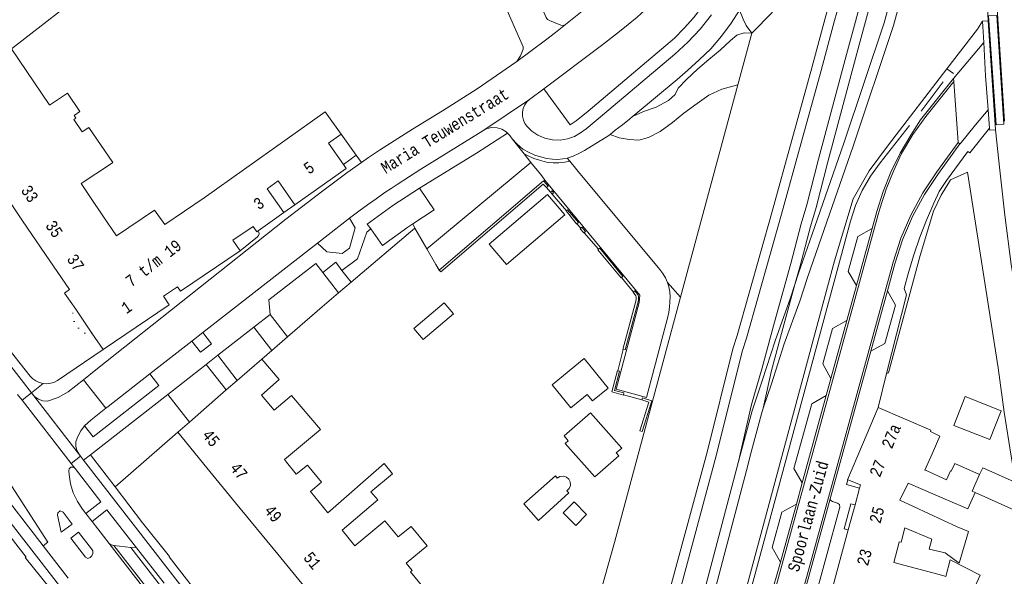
# Model space of a CAD drawing. Header units: metres. Extents: x 196790 to 198335, y 354523 to 356036.
# Tile 21 of 108: x 197153 to 197305, y 355465 to 355551. Entities that reach past the tile are written whole.
import ezdxf

# ---------------------------------------------------------------- set-up
doc = ezdxf.new("R2010")
doc.units = ezdxf.units.M
for name, pattern in [('DGN Style 1', [1.160006, 0.00193, -1.158076]), ('DGN Style 2', [186.027128, 111.616277, -74.410851]), ('DGN Style 3', [260.437979, 186.027128, -74.410851])]:
    doc.linetypes.add(name, pattern=pattern)
for name, color, linetype, lineweight in [('afdak', 252, 'DGN Style 2', 18), ('bij- of bedrijfsgebouw', 252, 'Continuous', 18), ('cultuurscheiding', 252, 'Continuous', 18), ('functiescheiding', 252, 'Continuous', 18), ('heg of haag', 252, 'Continuous', 18), ('hoofdgebouw', 252, 'Continuous', 18), ('huisnummer BAG', 252, 'Continuous', 18), ('kant asfaltverharding', 252, 'Continuous', 18), ('kant betonverharding', 252, 'Continuous', 18), ('kant klinkerverharding', 252, 'Continuous', 18), ('kant muur (extern)', 252, 'Continuous', 18), ('kant tegelverharding', 252, 'Continuous', 18), ('molgoot', 252, 'DGN Style 3', 18), ('overig WOZ', 252, 'DGN Style 1', 18), ('overige afscheidingen', 252, 'Continuous', 18), ('raster', 252, 'Continuous', 18), ('schutting', 252, 'Continuous', 18), ('spoorrail', 252, 'Continuous', 18), ('straatnaam', 252, 'Continuous', 18), ('T22_berm', 252, 'DGN Style 2', 18), ('taludlijn', 252, 'Continuous', 18), ('tuinhuis', 252, 'DGN Style 2', 18), ('vlakafsluiter grijs', 252, 'DGN Style 2', 18), ('vlakafsluiter groen', 252, 'DGN Style 2', 18), ('zwembad', 252, 'DGN Style 2', 18)]:
    doc.layers.add(name, color=color, linetype=linetype, lineweight=lineweight)
doc.styles.add('Style-Courier New', font='cour.ttf')

msp = doc.modelspace()

# ---------------------------------------------------------------- linework, layer by layer
at = {"layer": 'afdak'}
for p, q in [((197202.868, 355533.251), (197205.197, 355529.999)), ((197205.197, 355529.999), (197203.213, 355528.601)), ((197225.688, 355516.306), (197234.687, 355523.966)), ((197234.687, 355523.966), (197237.356, 355520.83)), ((197194.037, 355521.163), (197195.745, 355522.391)), ((197237.356, 355520.83), (197228.358, 355513.17)), ((197228.358, 355513.17), (197225.688, 355516.306)), ((197218.732, 355507.257), (197214.07, 355503.322)), ((197220.176, 355505.546), (197218.732, 355507.257)), ((197215.513, 355501.611), (197220.176, 355505.546)), ((197214.07, 355503.322), (197215.513, 355501.611))]:
    msp.add_line(p, q, dxfattribs=at)
at = {"layer": 'afdak', "flags": 128}
msp.add_lwpolyline([(197300.644, 355478.017), (197307.165, 355475.102), (197306.647, 355479.688), (197301.797, 355481.85), (197301.321, 355480.781)], dxfattribs=at)
at = {"layer": 'bij- of bedrijfsgebouw'}
msp.add_line((197301.321, 355480.781), (197300.181, 355478.224), dxfattribs=at)
at = {"layer": 'bij- of bedrijfsgebouw', "flags": 128}
for points in [[(197302.895, 355486.188), (197304.643, 355490.623), (197299.1, 355492.808), (197297.352, 355488.373), (197302.895, 355486.188)], [(197296.219, 355479.994), (197296.834, 355481.374), (197296.952, 355481.321), (197297.477, 355482.499), (197301.321, 355480.781)]]:
    msp.add_lwpolyline(points, dxfattribs=at)
at = {"layer": 'cultuurscheiding'}
msp.add_line((197216.074, 355515.566), (197232.144, 355528.888), dxfattribs=at)
at = {"layer": 'functiescheiding', "flags": 128}
msp.add_lwpolyline([(197238.127, 355529.086), (197237.38, 355528.951), (197236.42, 355528.848), (197235.552, 355528.854), (197234.553, 355528.966), (197233.479, 355529.231), (197232.605, 355529.522), (197231.724, 355529.926), (197231.094, 355530.221)], dxfattribs=at)
at = {"layer": 'heg of haag'}
for p, q in [((197292.283, 355536.798), (197295.68, 355541.309)), ((197299.433, 355527.408), (197304.157, 355497.243))]:
    msp.add_line(p, q, dxfattribs=at)
at = {"layer": 'heg of haag', "flags": 128}
msp.add_lwpolyline([(197245.9, 355388.51), (197281.409, 355519.828), (197282.194, 355522.241), (197283.226, 355524.573), (197284.489, 355526.789), (197285.962, 355528.855), (197290.515, 355534.601)], dxfattribs=at)
at = {"layer": 'hoofdgebouw'}
for p, q in [((197152.05, 355546.433), (197157.873, 355537.824)), ((197167.299, 355528.635), (197162.758, 355525.631)), ((197150.246, 355525.042), (197153.753, 355519.907)), ((197162.758, 355525.631), (197164.222, 355523.517)), ((197193.155, 355526.047), (197191.444, 355524.841)), ((197191.444, 355524.841), (197194.037, 355521.163)), ((197193.155, 355526.047), (197195.745, 355522.391)), ((197166.147, 355520.675), (197164.222, 355523.517)), ((197194.037, 355521.163), (197190.059, 355518.358)), ((197153.753, 355519.907), (197157.286, 355514.733)), ((197157.286, 355514.733), (197160.97, 355509.338)), ((197164.45, 355502.607), (197161.948, 355506.267)), ((197164.45, 355502.607), (197166.196, 355500.053)), ((197186.856, 355495.312), (197190.632, 355498.584)), ((197193.307, 355495.425), (197190.632, 355498.584)), ((197185.146, 355493.83), (197186.856, 355495.312)), ((197193.307, 355495.425), (197190.606, 355493.02)), ((197179.467, 355488.846), (197185.146, 355493.83)), ((197190.606, 355493.02), (197192.53, 355490.735)), ((197285.665, 355491.113), (197283.245, 355485.426)), ((197293.809, 355487.628), (197285.665, 355491.113)), ((197177.71, 355487.303), (197179.467, 355488.846)), ((197182.176, 355481.845), (197177.71, 355487.303)), ((197194.297, 355482.898), (197194.443, 355482.721)), ((197182.176, 355481.845), (197186.606, 355476.431)), ((197296.219, 355479.994), (197292.961, 355481.447)), ((197280.987, 355479.985), (197282.949, 355479.189)), ((197282.949, 355479.189), (197282.818, 355478.706)), ((197282.818, 355478.706), (197282.122, 355476.143)), ((197300.181, 355478.224), (197300.644, 355478.017)), ((197186.606, 355476.431), (197193.093, 355468.502)), ((197282.122, 355476.143), (197281.067, 355472.26)), ((197297.874, 355472.721), (197289.034, 355476.854)), ((197281.063, 355472.247), (197279.305, 355465.775)), ((197281.067, 355472.26), (197281.063, 355472.247)), ((197289.79, 355472.601), (197293.964, 355470.852)), ((197193.093, 355468.502), (197197.249, 355463.423)), ((197279.305, 355465.775), (197277.869, 355460.488))]:
    msp.add_line(p, q, dxfattribs=at)
at = {"layer": 'hoofdgebouw', "flags": 128}
for points in [[(197157.873, 355537.824), (197157.921, 355537.753), (197160.658, 355539.605), (197162.588, 355536.753), (197161.681, 355536.14), (197161.943, 355535.751), (197161.632, 355535.541), (197162.949, 355533.598)], [(197175.68, 355519.325), (197181.728, 355523.442), (197200.43, 355536.694), (197202.868, 355533.251)], [(197162.949, 355533.598), (197163.977, 355534.293), (197167.649, 355528.87), (197167.299, 355528.635)], [(197203.213, 355528.601), (197200.911, 355531.863), (197202.868, 355533.251)], [(197195.745, 355522.391), (197203.646, 355527.987), (197203.213, 355528.601)], [(197166.147, 355520.675), (197168.219, 355517.614), (197174.071, 355521.557), (197175.68, 355519.325)], [(197190.059, 355518.358), (197189.873, 355518.227), (197189.298, 355519.043), (197186.164, 355516.919), (197187.275, 355515.28)], [(197166.196, 355500.053), (197176.371, 355506.965), (197175.483, 355508.272), (197177.641, 355509.738), (197178.099, 355509.063), (197187.275, 355515.28)], [(197161.948, 355506.267), (197160.233, 355508.776), (197160.997, 355509.298), (197160.97, 355509.338)], [(197192.53, 355490.735), (197192.546, 355490.716), (197195.212, 355493), (197199.692, 355487.747), (197194.14, 355483.09), (197194.297, 355482.898)], [(197293.998, 355483.977), (197295.175, 355486.733), (197293.728, 355487.417), (197293.809, 355487.628)], [(197283.245, 355485.426), (197280.939, 355480.004), (197280.987, 355479.985)], [(197293.998, 355483.977), (197292.885, 355481.48), (197292.961, 355481.447)], [(197200.809, 355474.869), (197198.12, 355478.178), (197199.837, 355479.596), (197197.66, 355482.24), (197195.949, 355480.829), (197194.443, 355482.721)], [(197204.995, 355469.83), (197203.042, 355472.235), (197208.512, 355476.878), (197207.467, 355478.146), (197210.776, 355480.88), (197209.491, 355482.481), (197200.809, 355474.869)], [(197296.353, 355476.838), (197290.296, 355479.485), (197289.034, 355476.854)], [(197300.644, 355478.017), (197299.522, 355475.525), (197296.353, 355476.838)], [(197204.995, 355469.83), (197209.611, 355473.678), (197211.685, 355471.188)], [(197211.685, 355471.188), (197213.645, 355472.807), (197216.136, 355469.786), (197212.898, 355467.111)], [(197289.79, 355472.601), (197289.206, 355470.351), (197288.928, 355470.408), (197288.86, 355470.143)], [(197297.874, 355472.721), (197299.6, 355472.018), (197298.174, 355467.125), (197296.026, 355468.746), (197293.536, 355469.268), (197293.964, 355470.852)], [(197288.86, 355470.143), (197288.112, 355467.226), (197295.627, 355465.229)], [(197212.898, 355467.111), (197213.816, 355465.999), (197213.552, 355465.781), (197218.999, 355459.182)], [(197299.178, 355460.396), (197301.402, 355465.309), (197296.786, 355467.661), (197296.106, 355465.102), (197295.627, 355465.229)]]:
    msp.add_lwpolyline(points, dxfattribs=at)
at = {"layer": 'kant asfaltverharding'}
for p, q in [((197297.304, 355541.866), (197301.953, 355547.374)), ((197297.339, 355541.386), (197297.304, 355541.866)), ((197298.035, 355531.959), (197297.339, 355541.386)), ((197231.916, 355538.625), (197234.102, 355540.259)), ((197298.292, 355531.769), (197298.035, 355531.959)), ((197199.223, 355516.473), (197204.136, 355520.299)), ((197199.223, 355516.473), (197181.548, 355502.688)), ((197181.548, 355502.688), (197179.866, 355501.377)), ((197179.866, 355501.377), (197173.367, 355496.307)), ((197163.12, 355495.415), (197166.612, 355491.006)), ((197153.676, 355492.259), (197152.981, 355493.155)), ((197161.231, 355482.513), (197153.676, 355492.259)), ((197161.231, 355482.513), (197161.799, 355481.779)), ((197161.799, 355481.779), (197161.84, 355481.727)), ((197164.461, 355473.559), (197163.502, 355474.794)), ((197167.084, 355470.185), (197164.461, 355473.559)), ((197214.478, 355409.119), (197167.084, 355470.185)), ((197160.802, 355464.816), (197156.936, 355469.786)), ((197170.431, 355469.565), (197167.844, 355469.852)), ((197175.022, 355463.624), (197170.431, 355469.565))]:
    msp.add_line(p, q, dxfattribs=at)
at = {"layer": 'kant asfaltverharding', "flags": 128}
for points in [[(197259.35, 355562.412), (197257.357, 355559.695), (197256.367, 355558.563), (197255.3, 355557.504), (197254.199, 355556.481), (197251.974, 355554.388), (197250.829, 355553.339), (197249.67, 355552.306), (197248.495, 355551.292), (197247.152, 355550.169), (197245.793, 355549.066), (197244.417, 355547.984), (197243.024, 355546.925), (197234.102, 355540.259)], [(197237.464, 355550.149), (197239.503, 355551.785), (197240.812, 355552.857), (197242.111, 355553.94), (197242.353, 355554.144)], [(197247.808, 355535.975), (197248.327, 355536.412), (197254.674, 355541.668), (197256.352, 355543.147), (197258.056, 355544.694), (197259.863, 355546.433), (197261.511, 355548.362), (197263.025, 355550.384), (197264.297, 355552.382)], [(197259.963, 355551.631), (197258.233, 355549.467), (197256.339, 355547.444), (197254.3, 355545.581), (197242.205, 355535.366), (197240.647, 355534.081), (197239.754, 355533.45), (197238.831, 355532.912), (197237.774, 355532.526), (197236.623, 355532.337), (197235.436, 355532.37), (197234.277, 355532.631), (197233.209, 355533.098), (197232.28, 355533.733), (197231.518, 355534.482), (197231.207, 355534.922), (197230.972, 355535.444), (197230.842, 355536.027), (197230.836, 355536.638), (197230.958, 355537.237), (197231.197, 355537.784), (197231.527, 355538.252), (197231.916, 355538.625)], [(197229.944, 355544.455), (197234.379, 355547.744), (197235.927, 355548.94), (197237.464, 355550.149)], [(197229.944, 355544.455), (197229.126, 355543.871), (197223.859, 355540.266), (197218.473, 355536.842), (197213.866, 355534.021), (197212.158, 355532.959), (197210.465, 355531.873), (197208.784, 355530.769), (197207.112, 355529.652), (197205.994, 355528.887)], [(197298.312, 355531.796), (197300.668, 355534.712), (197302.633, 355537.015)], [(197247.808, 355535.975), (197247.32, 355535.562), (197246.271, 355534.683), (197245.14, 355533.859), (197244.349, 355533.233)], [(197204.136, 355520.299), (197205.592, 355521.375), (197206.93, 355522.345), (197208.276, 355523.303), (197209.631, 355524.248), (197210.569, 355524.887), (197211.514, 355525.515), (197213.416, 355526.754), (197215.152, 355527.862), (197216.9, 355528.952), (197222.984, 355532.702), (197224.7, 355533.798)], [(197228.519, 355533.432), (197228.326, 355533.616), (197227.664, 355534.036), (197226.902, 355534.257), (197226.11, 355534.312), (197225.362, 355534.141), (197224.7, 355533.798)], [(197229.254, 355532.556), (197228.886, 355533.08), (197228.519, 355533.432)], [(197237.726, 355529.573), (197237.031, 355529.443), (197236.288, 355529.373), (197235.475, 355529.406), (197234.608, 355529.522), (197233.611, 355529.744), (197232.754, 355530.037), (197231.846, 355530.415), (197230.889, 355530.969), (197229.957, 355531.788), (197229.254, 355532.556)], [(197244.349, 355533.233), (197244.145, 355533.072), (197240.411, 355530.767), (197239.518, 355530.261), (197238.623, 355529.883), (197237.726, 355529.573)], [(197163.12, 355495.415), (197165.065, 355496.934), (197194.339, 355520.175), (197196.743, 355522.011), (197200.03, 355524.539), (197201.874, 355525.921), (197203.733, 355527.282), (197205.994, 355528.887)], [(197173.367, 355496.307), (197166.946, 355491.3), (197166.612, 355491.006)], [(197156.936, 355469.786), (197157.665, 355470.349), (197150.997, 355480.656)], [(197163.502, 355474.794), (197163.003, 355475.436), (197162.198, 355476.644), (197161.572, 355477.971), (197161.148, 355479.375), (197160.937, 355480.811), (197160.897, 355481.363), (197160.955, 355481.684), (197161.194, 355481.907), (197161.518, 355481.943), (197161.799, 355481.779)], [(197161.408, 355473.154), (197160.022, 355474.992), (197159.53, 355475.193), (197159.17, 355474.912), (197159.158, 355474.517), (197159.714, 355471.895), (197161.408, 355473.154)], [(197163.455, 355468.059), (197163.813, 355467.869), (197164.195, 355468.005), (197164.445, 355468.265), (197164.583, 355468.633), (197164.557, 355469.025), (197164.394, 355469.347), (197162.381, 355471.922), (197161.203, 355471.008), (197163.455, 355468.059)]]:
    msp.add_lwpolyline(points, dxfattribs=at)
at = {"layer": 'kant betonverharding'}
for p, q in [((197301.775, 355550.679), (197302.652, 355550.733)), ((197301.953, 355547.374), (197301.775, 355550.679)), ((197302.853, 355534.178), (197302.633, 355537.015))]:
    msp.add_line(p, q, dxfattribs=at)
at = {"layer": 'kant betonverharding', "flags": 128}
for points in [[(197302.695, 355551.504), (197303.861, 355534.693), (197305.064, 355534.824), (197303.972, 355551.535), (197302.695, 355551.504)], [(197302.633, 355537.015), (197302.228, 355542.264), (197301.953, 355547.374)], [(197303.753, 355533.948), (197302.877, 355533.862), (197302.853, 355534.178)]]:
    msp.add_lwpolyline(points, dxfattribs=at)
at = {"layer": 'kant klinkerverharding'}
for p, q in [((197229.254, 355532.556), (197231.094, 355530.221)), ((197298.292, 355531.769), (197298.312, 355531.796)), ((197231.094, 355530.221), (197232.144, 355528.888)), ((197238.127, 355529.086), (197237.726, 355529.573)), ((197234.266, 355526.164), (197234.101, 355526.026)), ((197282.337, 355509.909), (197284.768, 355518.737)), ((197200.055, 355511.925), (197202.487, 355508.81)), ((197203, 355512.225), (197204.424, 355510.453)), ((197280.857, 355504.533), (197282.337, 355509.909)), ((197284.529, 355499.793), (197287.091, 355509.098)), ((197191.91, 355505.467), (197194.616, 355502.037)), ((197189.394, 355503.501), (197192.183, 355499.928)), ((197278.393, 355495.585), (197280.857, 355504.533)), ((197183.851, 355499.171), (197186.856, 355495.312)), ((197278.272, 355477.069), (197284.529, 355499.793)), ((197185.146, 355493.83), (197182.068, 355497.778)), ((197277.674, 355492.973), (197278.393, 355495.585)), ((197155.107, 355493.368), (197153.676, 355492.259)), ((197176.123, 355493.134), (197179.467, 355488.846)), ((197277.674, 355492.973), (197273.965, 355479.501)), ((197161.231, 355482.513), (197162.662, 355483.622)), ((197273.069, 355476.248), (197273.965, 355479.501)), ((197270.603, 355467.292), (197273.069, 355476.248)), ((197271.746, 355453.36), (197278.272, 355477.069)), ((197167.844, 355469.852), (197214.307, 355409.976)), ((197170.431, 355469.565), (197171.319, 355469.509)), ((197270.603, 355467.292), (197268.981, 355461.533))]:
    msp.add_line(p, q, dxfattribs=at)
at = {"layer": 'kant klinkerverharding', "flags": 128}
for points in [[(197207.563, 355588.892), (197226.915, 355567.471), (197227.742, 355566.25), (197228.419, 355564.94), (197234.491, 355551.237), (197234.693, 355550.95), (197234.99, 355550.763), (197236.769, 355550.077), (197237.125, 355550.031), (197237.464, 355550.149)], [(197203.519, 355585.816), (197222.206, 355565.198), (197223.267, 355563.816), (197224.094, 355562.282), (197230.944, 355546.702), (197230.948, 355546.364), (197230.519, 355545.327), (197229.944, 355544.455)], [(197297.304, 355541.866), (197292.196, 355535.445), (197290.701, 355533.094), (197289.072, 355530.31), (197287.651, 355527.404), (197286.451, 355524.4), (197285.48, 355521.324), (197284.768, 355518.737)], [(197287.091, 355509.098), (197288.243, 355513.281), (197289.44, 355516.968), (197290.971, 355520.546), (197292.819, 355523.972), (197294.96, 355527.203), (197298.292, 355531.769)], [(197232.144, 355528.888), (197232.37, 355528.601), (197233.627, 355527.073), (197233.809, 355526.814), (197234.266, 355526.164)], [(197253.217, 355510.412), (197252.876, 355511.107), (197252.49, 355511.793), (197252.01, 355512.408), (197239.205, 355527.776), (197238.127, 355529.086)], [(197234.266, 355526.164), (197248.923, 355508.462), (197248.808, 355507.311), (197245.266, 355493.938), (197249.929, 355492.663), (197253.254, 355505.104), (197253.412, 355505.83), (197253.511, 355506.611), (197253.576, 355507.434), (197253.595, 355508.179), (197253.541, 355508.941), (197253.397, 355509.753), (197253.217, 355510.412)], [(197214.967, 355524.934), (197217.197, 355521.591), (197213.9, 355519.429)], [(197213.9, 355519.429), (197213.165, 355518.947), (197209.271, 355516.105), (197207.449, 355518.658)], [(197284.768, 355518.737), (197282.548, 355517.505), (197281.054, 355512.087), (197282.337, 355509.909)], [(197284.529, 355499.793), (197286.723, 355501.002), (197288.359, 355506.911), (197287.091, 355509.098)], [(197280.857, 355504.533), (197278.62, 355503.281), (197277.122, 355497.862), (197278.393, 355495.585)], [(197163.12, 355495.415), (197160.766, 355493.553), (197159.261, 355492.644), (197157.595, 355492.085), (197156.884, 355492.164), (197156.193, 355492.419), (197155.584, 355492.835), (197155.107, 355493.368)], [(197273.965, 355479.501), (197272.678, 355481.729), (197275.426, 355491.715), (197277.674, 355492.973)], [(197166.612, 355491.006), (197164.284, 355489.193), (197163.318, 355488.283)], [(197162.662, 355483.622), (197162.405, 355483.97), (197162.098, 355484.525), (197161.944, 355485.163), (197161.968, 355485.82), (197162.157, 355486.425), (197162.27, 355486.668), (197162.737, 355487.513), (197163.318, 355488.283)], [(197273.069, 355476.248), (197270.825, 355474.991), (197269.329, 355469.572), (197270.603, 355467.292)], [(197275.537, 355460.367), (197279.758, 355475.779), (197279.712, 355476.164), (197279.41, 355476.407), (197278.631, 355476.639), (197278.388, 355476.801), (197278.272, 355477.069)], [(197167.084, 355470.185), (197167.42, 355469.954), (197167.816, 355469.855), (197167.844, 355469.852)]]:
    msp.add_lwpolyline(points, dxfattribs=at)
at = {"layer": 'kant muur (extern)'}
for p, q in [((197152.05, 355546.433), (197169.526, 355560.015)), ((197204.424, 355510.453), (197214.212, 355518.76)), ((197214.212, 355518.76), (197216.074, 355515.566)), ((197216.074, 355515.566), (197217.483, 355513.149)), ((197217.483, 355513.149), (197217.988, 355512.283)), ((197202.487, 355508.81), (197204.424, 355510.453)), ((197192.183, 355499.928), (197194.616, 355502.037)), ((197194.616, 355502.037), (197195.709, 355502.984)), ((197190.632, 355498.584), (197192.183, 355499.928))]:
    msp.add_line(p, q, dxfattribs=at)
at = {"layer": 'kant muur (extern)', "flags": 128}
for points in [[(197234.101, 355526.026), (197234.066, 355526.066), (197217.988, 355512.283)], [(197217.988, 355512.283), (197218.216, 355512.017), (197234.029, 355525.574), (197234.515, 355525.032), (197234.533, 355525.048)], [(197234.533, 355525.048), (197234.769, 355525.26), (197234.101, 355526.026)], [(197235.15, 355524.328), (197235.141, 355524.32), (197235.385, 355524.02), (197235.401, 355524.034)], [(197235.401, 355524.034), (197235.611, 355524.22), (197235.389, 355524.522), (197235.15, 355524.328)], [(197239.199, 355519.436), (197239.445, 355519.645), (197237.798, 355521.612), (197237.603, 355521.461)], [(197237.603, 355521.461), (197237.548, 355521.419), (197239.183, 355519.422), (197239.199, 355519.436)], [(197240.331, 355518.068), (197240.288, 355518.03), (197239.715, 355518.677), (197239.804, 355518.762)], [(197240.331, 355518.068), (197240.551, 355518.263), (197239.97, 355518.918), (197239.804, 355518.762)], [(197242.554, 355515.511), (197242.47, 355515.441), (197246.04, 355511.111), (197246.08, 355511.144)], [(197246.08, 355511.144), (197246.31, 355511.334), (197242.74, 355515.664), (197242.554, 355515.511)], [(197195.709, 355502.984), (197199.961, 355506.666), (197202.487, 355508.81)], [(197247.932, 355508.925), (197247.885, 355508.89), (197248.292, 355508.351), (197248.365, 355508.159), (197248.367, 355507.879), (197248.355, 355507.703), (197246.314, 355500.087), (197246.378, 355500.07)], [(197246.378, 355500.07), (197246.652, 355499.996), (197248.702, 355507.645), (197248.717, 355507.868), (197248.715, 355508.225), (197248.601, 355508.522), (197248.165, 355509.101), (197247.932, 355508.925)], [(197246.397, 355493.084), (197246.382, 355493.03), (197244.606, 355493.518), (197245.465, 355496.816), (197245.526, 355496.8)], [(197245.526, 355496.8), (197245.804, 355496.728), (197245.032, 355493.764), (197246.475, 355493.368), (197246.397, 355493.084)], [(197249.228, 355492.308), (197249.325, 355492.618), (197250.758, 355492.169), (197249.266, 355487.41), (197248.932, 355487.515), (197250.323, 355491.952), (197249.224, 355492.296), (197249.228, 355492.308)]]:
    msp.add_lwpolyline(points, dxfattribs=at)
at = {"layer": 'kant tegelverharding'}
for p, q in [((197155.107, 355493.368), (197094.568, 355571.412)), ((197205.197, 355529.999), (197202.868, 355533.251)), ((197205.994, 355528.887), (197205.197, 355529.999)), ((197191.91, 355505.467), (197189.394, 355503.501)), ((197189.394, 355503.501), (197183.851, 355499.171)), ((197183.851, 355499.171), (197182.068, 355497.778)), ((197182.068, 355497.778), (197176.123, 355493.134)), ((197286.976, 355496.346), (197285.665, 355491.113)), ((197176.123, 355493.134), (197164.24, 355483.843)), ((197162.662, 355483.622), (197163.151, 355482.992)), ((197164.24, 355483.843), (197168.015, 355478.879)), ((197175.572, 355464.028), (197171.319, 355469.509))]:
    msp.add_line(p, q, dxfattribs=at)
at = {"layer": 'kant tegelverharding', "flags": 128}
for points in [[(197218.613, 355387.394), (197081.075, 355564.647), (197078.492, 355567.486), (197077.377, 355568.103), (197076.176, 355568.565), (197074.922, 355568.856), (197073.653, 355568.971)], [(197234.102, 355540.259), (197238.173, 355534.679), (197238.633, 355535.008), (197239.109, 355535.315), (197240.964, 355536.829), (197254.286, 355548.077), (197255.78, 355549.581), (197257.181, 355551.178), (197258.48, 355552.858), (197259.67, 355554.613), (197259.695, 355554.653), (197261.506, 355557.877), (197263.01, 355561.273)], [(197091.488, 355549.236), (197102.698, 355534.611), (197115.137, 355518.618), (197128.399, 355501.461), (197154.281, 355468.077), (197154.165, 355468.022), (197157.98, 355463.235), (197179.323, 355435.874), (197180.293, 355434.585), (197188.673, 355424.168), (197195.796, 355414.888), (197209.434, 355397.17), (197209.34, 355397.09), (197217.349, 355386.826), (197217.453, 355386.887), (197217.737, 355386.544)], [(197302.853, 355534.178), (197299.785, 355530.367), (197299.493, 355530.577), (197296.19, 355526.11), (197295.104, 355524.427), (197294.238, 355522.62), (197293.117, 355520.013), (197292.097, 355517.362), (197291.18, 355514.674), (197290.368, 355511.954), (197289.683, 355509.486), (197290.02, 355508.49), (197286.976, 355496.346)], [(197214.967, 355524.934), (197223.745, 355530.352), (197228.519, 355533.432)], [(197128.482, 355529.873), (197134.502, 355522.299), (197134.362, 355522.152), (197138.415, 355516.882), (197138.477, 355516.933), (197139.475, 355515.63), (197143.843, 355510.155), (197150.482, 355501.559), (197150.519, 355501.582), (197154.932, 355495.965), (197155.306, 355495.567), (197155.77, 355495.224), (197156.31, 355494.966), (197156.9, 355494.813)], [(197214.967, 355524.934), (197210.834, 355522.278), (197206.859, 355519.39), (197207.449, 355518.658)], [(197199.223, 355516.473), (197200.673, 355515.134), (197203.051, 355514.849), (197204.154, 355515.67), (197205.015, 355518.811), (197204.136, 355520.299)], [(197203, 355512.225), (197205.392, 355514.057), (197206.831, 355518.174), (197207.449, 355518.658)], [(197187.275, 355515.28), (197189.973, 355517.45), (197190.13, 355517.635), (197190.208, 355517.886), (197190.178, 355518.147), (197190.059, 355518.358)], [(197200.055, 355511.925), (197198.95, 355513.342), (197191.713, 355507.703), (197191.91, 355505.467)], [(197200.055, 355511.925), (197202.066, 355513.531), (197203, 355512.225)], [(197179.866, 355501.377), (197181.178, 355499.65), (197182.863, 355500.943), (197181.548, 355502.688)], [(197156.9, 355494.813), (197157.509, 355494.778), (197158.101, 355494.861), (197158.647, 355495.045), (197159.125, 355495.311), (197166.196, 355500.053)], [(197163.318, 355488.283), (197164.634, 355486.631), (197174.735, 355494.512), (197173.367, 355496.307)], [(197163.151, 355482.992), (197224.748, 355403.629), (197234.032, 355391.467)], [(197150.997, 355480.656), (197149.435, 355479.474), (197156.936, 355469.786)], [(197161.84, 355481.727), (197165.827, 355476.583), (197163.502, 355474.794)], [(197280.987, 355479.985), (197280.767, 355479.274), (197282.818, 355478.706)], [(197168.015, 355478.879), (197172.245, 355473.363), (197176.397, 355468.16), (197176.337, 355468.086), (197201.219, 355436.063), (197203.977, 355432.487), (197207.271, 355428.334), (197212.995, 355421.21), (197212.91, 355421.133), (197216.868, 355416.23), (197217.296, 355415.76), (197223.538, 355408.211), (197223.869, 355408.48), (197227.051, 355404.511), (197230.284, 355400.962)], [(197282.122, 355476.143), (197281.479, 355476.259), (197280.446, 355472.405), (197281.063, 355472.247)], [(197171.319, 355469.509), (197166.765, 355475.376), (197164.461, 355473.559)]]:
    msp.add_lwpolyline(points, dxfattribs=at)
at = {"layer": 'molgoot', "flags": 128}
for points in [[(197297.339, 355541.386), (197293.026, 355535.975), (197291.025, 355533.201), (197289.282, 355530.258), (197288.015, 355527.563), (197287.464, 355526.18), (197286.934, 355524.789), (197286.59, 355523.827), (197286.272, 355522.857), (197285.976, 355521.88), (197285.696, 355520.898), (197250.683, 355393.673), (197251.756, 355391.752), (197246.768, 355376.433), (197246.506, 355376.059), (197246.08, 355375.894)], [(197298.035, 355531.959), (197294.723, 355527.446), (197292.573, 355524.22), (197290.718, 355520.797), (197289.184, 355517.219), (197287.986, 355513.532), (197249.519, 355373.741), (197249.363, 355372.713), (197249.451, 355371.676)]]:
    msp.add_lwpolyline(points, dxfattribs=at)
at = {"layer": 'overig WOZ', "flags": 128}
msp.add_lwpolyline([(197164.45, 355502.607), (197163.968, 355502.277), (197162.94, 355502.798), (197162.482, 355503.198), (197162.094, 355503.677), (197161.794, 355504.216), (197161.594, 355504.79), (197161.494, 355505.938), (197161.948, 355506.267)], dxfattribs=at)
at = {"layer": 'overige afscheidingen'}
msp.add_line((197177.71, 355487.303), (197168.015, 355478.879), dxfattribs=at)
at = {"layer": 'raster'}
for p, q in [((197266.185, 355548.851), (197269.375, 355552.073)), ((197300.992, 355549.44), (197296.276, 355543.316)), ((197266.185, 355548.851), (197264.026, 355540.851)), ((197296.276, 355543.316), (197297.27, 355542.617)), ((197255.19, 355508.114), (197264.026, 355540.851)), ((197244.995, 355470.342), (197255.19, 355508.114)), ((197237.893, 355444.999), (197244.995, 355470.342))]:
    msp.add_line(p, q, dxfattribs=at)
at = {"layer": 'raster', "flags": 128}
for points in [[(197243.831, 355383.362), (197278.918, 355513.718), (197281.812, 355523.287), (197284.294, 355527.621), (197287.28, 355531.633), (197296.276, 355543.316)], [(197287.261, 355496.484), (197292.126, 355514.553), (197294.19, 355521.403), (197295.381, 355523.869), (197296.819, 355526.199), (197299.433, 355527.408)], [(197304.157, 355497.243), (197305.115, 355490.425), (197306.189, 355483.624), (197307.378, 355476.842), (197308.683, 355470.082)]]:
    msp.add_lwpolyline(points, dxfattribs=at)
at = {"layer": 'schutting'}
for p, q in [((197235.15, 355524.328), (197234.533, 355525.048)), ((197237.603, 355521.461), (197235.401, 355524.034)), ((197239.199, 355519.436), (197239.804, 355518.762)), ((197242.554, 355515.511), (197240.331, 355518.068)), ((197247.932, 355508.925), (197246.08, 355511.144)), ((197245.526, 355496.8), (197246.378, 355500.07)), ((197249.228, 355492.308), (197246.397, 355493.084))]:
    msp.add_line(p, q, dxfattribs=at)
at = {"layer": 'spoorrail'}
for p, q in [((197302.652, 355550.733), (197303.753, 355533.948)), ((197239.213, 355388.674), (197264.148, 355482.781)), ((197240.665, 355388.283), (197265.652, 355482.39))]:
    msp.add_line(p, q, dxfattribs=at)
at = {"layer": 'spoorrail', "flags": 128}
for points in [[(197237.619, 355403.328), (197242.606, 355422.289), (197246.931, 355438.635), (197253.678, 355463.439), (197259.285, 355484.252), (197263.288, 355500.196), (197263.945, 355502.247), (197269.308, 355521.331), (197272.357, 355532.345), (197275.459, 355543.464), (197277.509, 355551.166), (197279.271, 355557.396), (197281.61, 355566.202), (197282.451, 355569.146), (197282.555, 355569.6)], [(197239.077, 355402.93), (197244.057, 355421.907), (197248.379, 355438.247), (197255.126, 355463.048), (197260.737, 355483.874), (197264.717, 355499.738), (197265.382, 355501.815), (197270.753, 355520.928), (197273.802, 355531.943), (197276.906, 355543.07), (197278.956, 355550.769), (197280.717, 355557), (197283.056, 355565.804), (197283.904, 355568.772), (197283.999, 355569.183)], [(197287.18, 355569.438), (197283.789, 355556.548), (197280.793, 355545.537), (197276.479, 355529.387), (197274.672, 355522.367), (197273.778, 355519.425), (197272.194, 355513.35), (197269.681, 355504.273), (197267.803, 355497.219), (197266.154, 355491.585), (197264.148, 355482.781)], [(197288.451, 355568.371), (197285.238, 355556.161), (197282.241, 355545.147), (197277.93, 355529.007), (197276.116, 355521.962), (197275.222, 355519.018), (197273.645, 355512.972), (197272.841, 355510.066)], [(197291.042, 355566.195), (197290.232, 355563.574), (197288.55, 355557.606), (197286.605, 355550.43), (197280.401, 355531.872), (197275.512, 355517.861), (197273.356, 355511.657), (197272.841, 355510.066)], [(197267.956, 355491.027), (197269.223, 355494.791), (197271.193, 355500.929), (197273.6, 355507.541), (197274.778, 355511.18), (197276.928, 355517.368), (197281.82, 355531.387), (197288.041, 355549.996), (197289.996, 355557.207), (197291.671, 355563.149), (197292.289, 355565.149)], [(197302.53, 355556.551), (197302.586, 355551.739), (197302.652, 355550.733)], [(197304.082, 355552.07), (197304.085, 355551.797), (197305.169, 355535.242)], [(197303.753, 355533.948), (197304.435, 355527.71), (197305.225, 355520.783), (197306.202, 355513.149), (197307.206, 355507.021), (197308.389, 355500), (197310.17, 355489.816), (197311.045, 355485.437), (197313.599, 355472.925), (197315.487, 355464.301), (197317.798, 355454.582), (197319.726, 355447.015), (197321.839, 355439.184), (197329.67, 355413.538), (197330.983, 355409.902), (197333.641, 355402.696), (197339.05, 355388.586), (197341.437, 355382.636), (197342.401, 355380.299), (197345.491, 355373.168), (197348.99, 355365.561), (197350.972, 355361.408)], [(197264.148, 355482.781), (197264.501, 355484.141), (197266.229, 355490.599), (197267.798, 355495.26), (197269.773, 355501.415), (197272.181, 355508.026), (197272.841, 355510.066)], [(197272.841, 355510.066), (197271.129, 355503.88), (197269.248, 355496.815), (197267.956, 355491.027)], [(197267.956, 355491.027), (197267.666, 355490.165), (197265.925, 355483.661), (197265.652, 355482.39)]]:
    msp.add_lwpolyline(points, dxfattribs=at)
at = {"layer": 'T22_berm'}
msp.add_line((197287.261, 355496.484), (197286.976, 355496.346), dxfattribs=at)
at = {"layer": 'taludlijn', "flags": 128}
for points in [[(197266.185, 355548.851), (197265.303, 355549.993), (197264.861, 355550.995), (197264.297, 355552.382)], [(197247.808, 355535.975), (197249.474, 355536.752), (197251.432, 355537.441), (197253.329, 355538.453), (197254.349, 355539.355), (197254.833, 355540.333), (197256.107, 355541.684), (197257.798, 355543.294), (197259.583, 355544.781), (197261.321, 355546.226), (197262.891, 355547.693), (197263.883, 355548.519), (197264.994, 355548.876), (197266.185, 355548.851)], [(197244.349, 355533.233), (197245.74, 355532.692), (197247.264, 355532.419), (197248.788, 355532.347), (197250.245, 355532.727), (197252.039, 355533.684), (197253.979, 355535.076), (197255.725, 355536.506), (197257.745, 355537.992), (197259.582, 355539.297), (197261.545, 355540.214), (197264.026, 355540.851)]]:
    msp.add_lwpolyline(points, dxfattribs=at)
at = {"layer": 'tuinhuis'}
for p, q in [((197237.1, 355474.869), (197238.777, 355476.567)), ((197238.777, 355476.567), (197240.709, 355474.66)), ((197239.032, 355472.962), (197237.1, 355474.869)), ((197240.709, 355474.66), (197239.032, 355472.962))]:
    msp.add_line(p, q, dxfattribs=at)
at = {"layer": 'tuinhuis', "flags": 128}
for points in [[(197235.406, 355494.645), (197240.365, 355498.665), (197244.06, 355494.106), (197241.631, 355492.137), (197240.827, 355493.129), (197238.297, 355491.078), (197235.406, 355494.645)], [(197241.333, 355490.328), (197246.127, 355484.877), (197245.266, 355484.119), (197245.662, 355483.668), (197241.966, 355480.418), (197237.419, 355485.588), (197237.9, 355486.011), (197237.256, 355486.742), (197241.333, 355490.328)]]:
    msp.add_lwpolyline(points, dxfattribs=at)
at = {"layer": 'vlakafsluiter grijs'}
for p, q in [((197224.7, 355533.798), (197231.916, 355538.625)), ((197155.107, 355493.368), (197156.9, 355494.813)), ((197162.662, 355483.622), (197155.107, 355493.368)), ((197163.151, 355482.992), (197164.24, 355483.843))]:
    msp.add_line(p, q, dxfattribs=at)
at = {"layer": 'vlakafsluiter groen'}
for p, q in [((197300.992, 355549.44), (197301.775, 355550.679)), ((197214.212, 355518.76), (197213.9, 355519.429)), ((197253.217, 355510.412), (197255.19, 355508.114))]:
    msp.add_line(p, q, dxfattribs=at)
at = {"layer": 'zwembad'}
for p, q in [((197237.988, 355477.97), (197233.291, 355473.723)), ((197237.688, 355478.304), (197237.988, 355477.97))]:
    msp.add_line(p, q, dxfattribs=at)
at = {"layer": 'zwembad', "flags": 128}
for points in [[(197233.291, 355473.723), (197231.033, 355476.258), (197235.912, 355480.587), (197236.19, 355480.255)], [(197236.19, 355480.255), (197236.604, 355480.49), (197237.12, 355480.547), (197237.613, 355480.387), (197237.971, 355480.072), (197238.183, 355479.645), (197238.21, 355479.127), (197238.022, 355478.643), (197237.688, 355478.304)]]:
    msp.add_lwpolyline(points, dxfattribs=at)

# ---------------------------------------------------------------- texts
at = {"layer": 'huisnummer BAG', "style": 'Style-Courier New', "width": 0.694444}
for s, rotation, p in [('5', 35.31121, (197197.909, 355526.986)), ('33', 304.24601, (197153.401, 355524.603)), ('3', 35.18454, (197190.173, 355521.497)), ('35', 304.24601, (197157.185, 355519.174)), ('37', 304.24601, (197160.48, 355513.993)), ('7 t/m 19', 37.60354, (197170.503, 355509.605)), ('1', 34.19864, (197169.757, 355505.493)), ('45', 309.43862, (197181.328, 355486.811)), ('27a', 67.17746, (197287.785, 355484.634)), ('47', 309.43862, (197185.613, 355481.733)), ('27', 67.17746, (197285.923, 355480.241)), ('49', 309.43862, (197190.901, 355475.167)), ('25', 74.57403, (197286, 355473.128)), ('51', 309.43862, (197196.938, 355467.937)), ('23', 74.57403, (197284.079, 355466.595))]:
    msp.add_text(s, height=1.8, rotation=rotation, dxfattribs=at).set_placement(p)
at = {"layer": 'straatnaam', "style": 'Style-Courier New', "width": 0.694444}
for s, rotation, p in [('Maria Teuwenstraat', 31.67132, (197209.738, 355527.107)), ('Spoorlaan-Zuid', 74.69968, (197273.422, 355465.67))]:
    msp.add_text(s, height=1.8, rotation=rotation, dxfattribs=at).set_placement(p)

doc.saveas('drawing.dxf')
